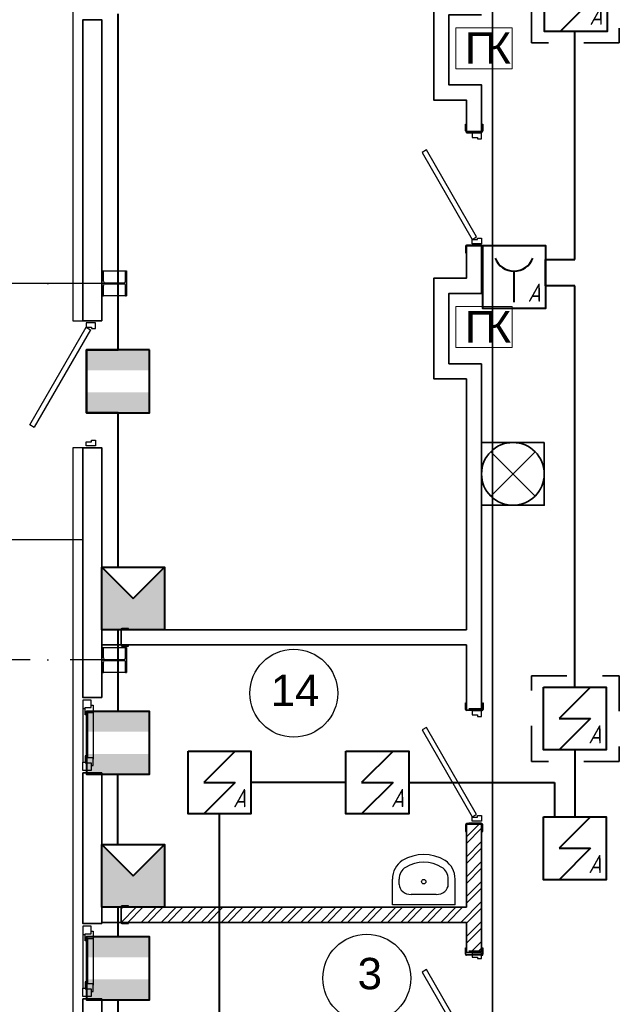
# Model space of a CAD drawing. Header units: millimetres. Extents: x -119471 to 297097, y -64331 to 65495.
# Tile 10 of 54: x -109331 to -104538, y -21845 to -14002. Entities that reach past the tile are written whole.
import ezdxf

# ---------------------------------------------------------------- set-up
doc = ezdxf.new("R2010")
doc.units = ezdxf.units.MM
for name, pattern in [('Dashed', [564.444447, 282.222223, -282.222223]), ('Dot & Dashed', [670.277762, 352.777767, -176.388884, 0, -141.111112]), ('GOST2.303 5', [75, 32.25, -21.5, 1.5, -19.75])]:
    doc.linetypes.add(name, pattern=pattern)
for name, color, linetype, lineweight in [('!В2 Пожар', 1, 'Continuous', 25), ('41 ПС датчики', 1, 'Continuous', 40), ('43 ОС датчики', 82, 'Continuous', 40), ('45 ДПЛС', 232, 'Continuous', 40), ('60 Оповещение', 213, 'Continuous', 35)]:
    doc.layers.add(name, color=color, linetype=linetype, lineweight=lineweight)
doc.styles.add('GOST 2.304', font='cs_gost2304.shx')
doc.styles.add('СГЕНЕРИР_СТИЛЬ_1', font='arial.ttf')
doc.styles.add('стиль1', font='arial.ttf')

# ---------------------------------------------------------------- blocks, each defined once
blk = doc.blocks.new('ПК')
at = {"layer": '!В2 Пожар', "color": 251, "lineweight": 13, "ltscale": 100, "true_color": 0x636466}
blk.add_lwpolyline([(447, 326.8), (0, 326.8), (0, 0), (447, 0)], close=True, dxfattribs=at)
at = {"layer": '!В2 Пожар', "color": 251, "ltscale": 100, "true_color": 0x636466, "char_height": 250, "attachment_point": 1, "style": 'стиль1'}
for s, insert in [('П', (71.7, 290.1)), ('К', (234.6, 290.1))]:
    blk.add_mtext(s, dxfattribs=dict(at, insert=insert))
blk = doc.blocks.new('A$C2C87110B')
at = {"layer": '43 ОС датчики'}
blk.add_hatch(color=0, dxfattribs=at).paths.add_polyline_path([(0, 0), (2.5, 2.5), (-2.5, 2.5), (-2.5, -2.5), (2.5, -2.5)])
at = {"layer": '43 ОС датчики', "color": 0}
for p, q in [((2.5, 2.5), (0, 0)), ((0, 0), (2.5, -2.5))]:
    blk.add_line(p, q, dxfattribs=at)
blk.add_lwpolyline([(-2.5, 2.5), (2.5, 2.5), (2.5, -2.5), (-2.5, -2.5)], close=True, dxfattribs=at)
blk = doc.blocks.new('A$C71DB1A2A')
at = {"layer": '41 ПС датчики', "color": 0, "ltscale": 20}
for p, q in [((125, 250), (-125, 0)), ((-125, 0), (125, 0)), ((125, 0), (-125, -250))]:
    blk.add_line(p, q, dxfattribs=at)
at = {"layer": '41 ПС датчики', "color": 0}
blk.add_lwpolyline([(-250, 250), (250, 250), (250, -250), (-250, -250)], close=True, dxfattribs=at)
at = {"layer": '41 ПС датчики', "color": 0, "style": 'GOST 2.304', "oblique": 15}
blk.add_text('А', height=145.3, dxfattribs=at).set_placement((108.3, -197.5))
blk = doc.blocks.new('A$C1DCD67E7')
at = {"layer": '41 ПС датчики', "color": 0}
blk.add_line((0, -200), (0, 50), dxfattribs=at)
blk.add_lwpolyline([(-250, 250), (250, 250), (250, -250), (-250, -250)], close=True, dxfattribs=at)
blk.add_arc((0, 206.3), 160.2, 200.57369, 339.42631, dxfattribs=at)
at = {"layer": '41 ПС датчики', "color": 0, "style": 'GOST 2.304', "oblique": 15}
blk.add_text('А', height=145.3, dxfattribs=at).set_placement((108.3, -197.5))

msp = doc.modelspace()

# ---------------------------------------------------------------- hatches: boundary and pattern name
at = {"linetype": 'Continuous'}
h = msp.add_hatch(dxfattribs=at)
h.set_pattern_fill('ANSI32', color=256, style=0, pattern_type=2)
h.set_pattern_definition([(45, (0, 122331.39), (-79.54951, 79.54951), []), (45, (53.03, 122331.39), (-79.54951, 79.54951), [])])
h.paths.add_polyline_path([(-108522, -21072.5), (-108522, -21192.5), (-105771.7, -21192.5), (-105771.7, -21431.6), (-105651.7, -21431.6), (-105651.7, -20402.4), (-105771.7, -20402.4), (-105771.7, -21072.5)])
at = {"layer": '43 ОС датчики'}
h = msp.add_hatch(color=256, dxfattribs=at)
h.paths.add_polyline_path([(-108797.9, -16632.7), (-108297.9, -16632.7), (-108297.9, -16794.7), (-108797.9, -16794.7)])
h.paths.add_polyline_path([(-108797.9, -16970.8), (-108297.9, -16970.8), (-108297.9, -17132.7), (-108797.9, -17132.7)])
h = msp.add_hatch(color=256, dxfattribs=at)
h.paths.add_polyline_path([(-108797.9, -19512.6), (-108297.9, -19512.6), (-108297.9, -19674.5), (-108797.9, -19674.5)])
h.paths.add_polyline_path([(-108797.9, -19850.6), (-108297.9, -19850.6), (-108297.9, -20012.6), (-108797.9, -20012.6)])
h = msp.add_hatch(color=256, dxfattribs=at)
h.paths.add_polyline_path([(-108797.9, -21308.8), (-108297.9, -21308.8), (-108297.9, -21470.7), (-108797.9, -21470.7)])
h.paths.add_polyline_path([(-108797.9, -21646.8), (-108297.9, -21646.8), (-108297.9, -21808.8), (-108797.9, -21808.8)])

# ---------------------------------------------------------------- linework, layer by layer
at = {"linetype": 'Continuous'}
for p, q in [((-105780, -14887.4), (-105780, -14835.4)), ((-105780, -14835.4), (-105777, -14835.4)), ((-105777, -14887.4), (-105777, -14835.4)), ((-105648, -14892.4), (-105772, -14892.4)), ((-105648, -14895.4), (-105772, -14895.4)), ((-105650, -14892.4), (-105770, -14892.4)), ((-105651.7, -14892.5), (-105751.7, -14892.5)), ((-105643, -14835.4), (-105640, -14835.4)), ((-105643, -14835.4), (-105643, -14887.4)), ((-105640, -14835.4), (-105640, -14887.4)), ((-105771.7, -14902.5), (-105651.7, -14902.5)), ((-105780, -15807.4), (-105780, -15859.4)), ((-105777, -15807.4), (-105777, -15859.4)), ((-105648, -15799.4), (-105772, -15799.4)), ((-105648, -15802.4), (-105772, -15802.4)), ((-105771.7, -15802.5), (-105651.7, -15802.5)), ((-105650, -15802.4), (-105770, -15802.4)), ((-105651.7, -15802.5), (-105751.7, -15802.5)), ((-105651.7, -15802.5), (-105751.7, -15802.5)), ((-105651.7, -15802.5), (-105751.7, -15802.5)), ((-105643, -15859.4), (-105643, -15807.4)), ((-105640, -15859.4), (-105640, -15807.4)), ((-105780, -15859.4), (-105777, -15859.4)), ((-105643, -15859.4), (-105640, -15859.4)), ((-108674.5, -16002.4), (-108664.5, -16002.4)), ((-108674.5, -16202.4), (-108674.5, -16002.4)), ((-108664.5, -16086.1), (-108664.5, -16002.4)), ((-108489.5, -16086.1), (-108489.5, -16002.4)), ((-108489.5, -16002.4), (-108479.5, -16002.4)), ((-108479.5, -16202.4), (-108479.5, -16002.4)), ((-108877, -16102.4), (-110377, -16102.4)), ((-108664.5, -16202.4), (-108664.5, -16118.6)), ((-108651.5, -16099.1), (-108502.5, -16099.1)), ((-108651.5, -16105.6), (-108502.5, -16105.6)), ((-108489.5, -16202.4), (-108489.5, -16118.6)), ((-108674.5, -16202.4), (-108664.5, -16202.4)), ((-108489.5, -16202.4), (-108479.5, -16202.4)), ((-109249.8, -17229.7), (-108801, -16452.3)), ((-108727, -16402.3), (-108827, -16402.3)), ((-108727, -16402.3), (-108827, -16402.3)), ((-108801, -16452.3), (-108766.3, -16472.3)), ((-108766.3, -16472.3), (-109214.7, -17248.9)), ((-109215.1, -17249.7), (-109249.8, -17229.7)), ((-108727, -17412.3), (-108827, -17412.3)), ((-110377, -18142.4), (-108826.9, -18142.4)), ((-108525, -18859.9), (-108525, -18983.9)), ((-108522, -18859.9), (-108522, -18983.9)), ((-108465, -18851.9), (-108517, -18851.9)), ((-108465, -18854.9), (-108517, -18854.9)), ((-108465, -18854.9), (-108465, -18851.9)), ((-108677, -19002.4), (-108674.5, -19002.4)), ((-108677, -19202.4), (-108677, -19002.4)), ((-108674.5, -19002.4), (-108664.5, -19002.4)), ((-108674.5, -19202.4), (-108674.5, -19002.4)), ((-108674.5, -19002.4), (-108664.5, -19002.4)), ((-108664.5, -19086.1), (-108664.5, -19002.4)), ((-108664.5, -19002.4), (-108489.5, -19002.4)), ((-108517, -18988.9), (-108465, -18988.9)), ((-108517, -18991.9), (-108465, -18991.9)), ((-108489.5, -19086.1), (-108489.5, -19002.4)), ((-108489.5, -19002.4), (-108479.5, -19002.4)), ((-108489.5, -19002.4), (-108479.5, -19002.4)), ((-108479.5, -19202.4), (-108479.5, -19002.4)), ((-108479.5, -19002.4), (-108479.5, -19202.4)), ((-108465, -18991.9), (-108465, -18988.9)), ((-108664.5, -19202.4), (-108664.5, -19118.6)), ((-108651.5, -19099.1), (-108502.5, -19099.1)), ((-108651.5, -19105.6), (-108502.5, -19105.6)), ((-108489.5, -19202.4), (-108489.5, -19118.6)), ((-108674.5, -19202.4), (-108677, -19202.4)), ((-108674.5, -19202.4), (-108664.5, -19202.4)), ((-108664.5, -19202.4), (-108674.5, -19202.4)), ((-108489.5, -19202.4), (-108664.5, -19202.4)), ((-108489.5, -19202.4), (-108479.5, -19202.4)), ((-108763, -19402.3), (-108827, -19402.3)), ((-108763, -19422.3), (-108827, -19422.3)), ((-108827, -19422.3), (-108827, -19488.3)), ((-108763, -19482.3), (-108763, -19422.3)), ((-105778.3, -19496.9), (-105778.3, -19444.9)), ((-105778.3, -19444.9), (-105775.3, -19444.9)), ((-105775.3, -19496.9), (-105775.3, -19444.9)), ((-105641.3, -19444.9), (-105638.3, -19444.9)), ((-105641.3, -19444.9), (-105641.3, -19496.9)), ((-105638.3, -19444.9), (-105638.3, -19496.9)), ((-108827, -19488.3), (-108809, -19488.3)), ((-108827, -19488.3), (-108827, -19916.3)), ((-108809, -19538.3), (-108809, -19482.3)), ((-108809, -19482.3), (-108763, -19482.3)), ((-108745, -19522.3), (-108793, -19522.3)), ((-108791, -19522.3), (-108791, -19882.3)), ((-108763, -19462.3), (-108745, -19462.3)), ((-108745, -19462.3), (-108745, -19522.3)), ((-108745, -19522.3), (-108745, -19892.1)), ((-105771.7, -19502.4), (-105651.7, -19502.4)), ((-105646.3, -19501.9), (-105770.3, -19501.9)), ((-105646.3, -19504.9), (-105770.3, -19504.9)), ((-105650, -19501.9), (-105770, -19501.9)), ((-105651.7, -19492.4), (-105751.7, -19492.4)), ((-108791, -19538.3), (-108809, -19538.3)), ((-108827, -19982.3), (-108827, -19916.3)), ((-108827, -19916.3), (-108809, -19916.3)), ((-108791, -19866.3), (-108809, -19866.3)), ((-108809, -19866.3), (-108809, -19922.3)), ((-108745, -19882.3), (-108791, -19882.3)), ((-108745, -19942.3), (-108745, -19882.3)), ((-108763, -19982.3), (-108827, -19982.3)), ((-108809, -19922.3), (-108763, -19922.3)), ((-108763, -19922.3), (-108763, -19982.3)), ((-108763, -19942.3), (-108745, -19942.3)), ((-108827, -20002.3), (-108702, -20002.3)), ((-108763, -20002.3), (-108827, -20002.3)), ((-105780, -20416.9), (-105780, -20468.9)), ((-105780, -20468.9), (-105777, -20468.9)), ((-105777, -20416.9), (-105777, -20468.9)), ((-105648, -20408.9), (-105772, -20408.9)), ((-105648, -20411.9), (-105772, -20411.9)), ((-105771.7, -20402.4), (-105651.7, -20402.4)), ((-105650, -20411.9), (-105770, -20411.9)), ((-105651.7, -20402.4), (-105751.7, -20402.4)), ((-105651.7, -20402.4), (-105751.7, -20402.4)), ((-105651.7, -20402.4), (-105751.7, -20402.4)), ((-105643, -20468.9), (-105643, -20416.9)), ((-105643, -20468.9), (-105640, -20468.9)), ((-105640, -20468.9), (-105640, -20416.9)), ((-106362.1, -21052.5), (-106362.1, -20848.8)), ((-106307.8, -20889.6), (-106307.8, -20848.8)), ((-105916.5, -20889.6), (-105916.5, -20848.8)), ((-105862.1, -21052.5), (-105862.1, -20848.8)), ((-106211.2, -20970.4), (-106211.2, -20970.4)), ((-106013.1, -20970.4), (-106211.2, -20970.4)), ((-108525, -21069.9), (-108525, -21193.9)), ((-108522, -21069.9), (-108522, -21193.9)), ((-108465, -21061.9), (-108517, -21061.9)), ((-108465, -21064.9), (-108517, -21064.9)), ((-108465, -21064.9), (-108465, -21061.9)), ((-105862.1, -21052.5), (-106362.1, -21052.5)), ((-108763, -21202.5), (-108827, -21202.5)), ((-108763, -21222.5), (-108827, -21222.5)), ((-108827, -21222.5), (-108827, -21288.5)), ((-108763, -21282.5), (-108763, -21222.5)), ((-108517, -21198.9), (-108465, -21198.9)), ((-108517, -21201.9), (-108465, -21201.9)), ((-108465, -21201.9), (-108465, -21198.9)), ((-108827, -21288.5), (-108809, -21288.5)), ((-108827, -21288.5), (-108827, -21716.5)), ((-108809, -21338.5), (-108809, -21282.5)), ((-108809, -21282.5), (-108763, -21282.5)), ((-108745, -21322.5), (-108793, -21322.5)), ((-108791, -21322.5), (-108791, -21682.5)), ((-108763, -21262.5), (-108745, -21262.5)), ((-108745, -21262.5), (-108745, -21322.5)), ((-108745, -21322.5), (-108745, -21692.2)), ((-108791, -21338.5), (-108809, -21338.5)), ((-105780, -21446.9), (-105780, -21394.9)), ((-105780, -21394.9), (-105777, -21394.9)), ((-105777, -21446.9), (-105777, -21394.9)), ((-105643, -21394.9), (-105640, -21394.9)), ((-105643, -21394.9), (-105643, -21446.9)), ((-105640, -21394.9), (-105640, -21446.9)), ((-105648, -21451.9), (-105772, -21451.9)), ((-105648, -21454.9), (-105772, -21454.9)), ((-105650, -21451.9), (-105770, -21451.9)), ((-105651.7, -21421.6), (-105751.7, -21421.6)), ((-108827, -21782.5), (-108827, -21716.5)), ((-108827, -21716.5), (-108809, -21716.5)), ((-108791, -21666.5), (-108809, -21666.5)), ((-108809, -21666.5), (-108809, -21722.5)), ((-108809, -21722.5), (-108763, -21722.5)), ((-108745, -21682.5), (-108791, -21682.5)), ((-108763, -21722.5), (-108763, -21782.5)), ((-108745, -21742.5), (-108745, -21682.5)), ((-108763, -21782.5), (-108827, -21782.5)), ((-108827, -21802.5), (-108702, -21802.5)), ((-108763, -21802.5), (-108827, -21802.5)), ((-108763, -21742.5), (-108745, -21742.5))]:
    msp.add_line(p, q, dxfattribs=at)
at = {"linetype": 'Dot & Dashed'}
for p, q in [((-108577, -16102.4), (-112962.2, -16102.4)), ((-108577, -19102.4), (-112962, -19102.4))]:
    msp.add_line(p, q, dxfattribs=at)
at = {"linetype": 'GOST2.303 5'}
for p, q in [((-108676.5, -16102.4), (-108477.5, -16102.4)), ((-108577, -16097.1), (-108577, -16107.6)), ((-108676.5, -19102.4), (-108477.5, -19102.4)), ((-108577, -19097.1), (-108577, -19107.6))]:
    msp.add_line(p, q, dxfattribs=at)
at = {"linetype": 'Continuous', "lineweight": 35}
for p, q in [((-105651.7, -16742.5), (-105651.7, -19502.4)), ((-105771.7, -16862.5), (-105771.7, -18862.2)), ((-105771.7, -18862.3), (-108677, -18862.3)), ((-105771.7, -18982.5), (-108677, -18982.5)), ((-105771.7, -18982.4), (-105771.7, -19502.4)), ((-105771.7, -20402.4), (-105771.7, -21072.5)), ((-105651.7, -20402.4), (-105651.7, -21431.6)), ((-105771.7, -21072.5), (-108676.9, -21072.5)), ((-105771.7, -21192.5), (-108676.9, -21192.5)), ((-105771.7, -21192.5), (-105771.7, -21431.6)), ((-105771.7, -21431.6), (-105651.7, -21431.6))]:
    msp.add_line(p, q, dxfattribs=at)
at = {"linetype": 'Continuous', "flags": 128}
for points in [[(-105646.7, -9852.1), (-105646.7, -9772.4), (-108907, -9772.4), (-108907, -16402.3), (-108827, -16402.3)], [(-108827, -17412.3), (-108907, -17412.3), (-108907, -37432.4), (-103746.9, -37432.4), (-103746.9, -35402)]]:
    msp.add_lwpolyline(points, dxfattribs=at)
at = {"linetype": 'Continuous', "lineweight": 35, "flags": 128}
for points in [[(-105771.7, -14902.5), (-105771.7, -14642.5), (-106031.7, -14642.5), (-106031.7, -13842.5), (-105771.7, -13842.5)], [(-105651.7, -14902.5), (-105651.7, -14522.5), (-105911.7, -14522.5), (-105911.7, -13962.5), (-105651.7, -13962.5)], [(-105771.7, -15802.5), (-105771.7, -16062.5), (-106031.7, -16062.5), (-106031.7, -16862.5), (-105771.7, -16862.5)], [(-105651.7, -15802.5), (-105651.7, -16182.5), (-105911.7, -16182.5), (-105911.7, -16742.5), (-105651.7, -16742.5)]]:
    msp.add_lwpolyline(points, dxfattribs=at)
for points in [[(-108677, -16402.3), (-108827, -16402.3), (-108827, -14002.4), (-108677, -14002.4)], [(-108677, -19402.3), (-108826.9, -19402.3), (-108826.9, -17412.3), (-108677, -17412.3)], [(-108677, -21202.5), (-108827, -21202.5), (-108827, -20002.3), (-108677, -20002.3)], [(-108677, -22402.3), (-108827, -22402.3), (-108827, -21802.5), (-108677, -21802.5)]]:
    msp.add_lwpolyline(points, close=True, dxfattribs=at)
at = {"linetype": 'Continuous', "flags": 128}
for points in [[(-105651.7, -14907.5), (-105725.7, -14907.5), (-105725.7, -14940.5), (-105683.7, -14940.5), (-105683.7, -14952.5), (-105651.7, -14952.5)], [(-105691.1, -15732.5), (-106091.1, -15039.7), (-106125.7, -15059.7), (-105725.7, -15752.5)], [(-105651.7, -15787.5), (-105725.7, -15787.5), (-105725.7, -15754.5), (-105683.7, -15754.5), (-105683.7, -15742.5), (-105651.7, -15742.5)], [(-108677, -16002.4), (-108479.5, -16002.4), (-108479.5, -16202.4), (-108677, -16202.4)], [(-108727, -16417.3), (-108801, -16417.3), (-108801, -16450.3), (-108759, -16450.3), (-108759, -16462.3), (-108727, -16462.3)], [(-108727, -17397.3), (-108801, -17397.3), (-108801, -17364.3), (-108759, -17364.3), (-108759, -17352.3), (-108727, -17352.3)], [(-105651.7, -19507.4), (-105725.7, -19507.4), (-105725.7, -19540.4), (-105683.7, -19540.4), (-105683.7, -19552.4), (-105651.7, -19552.4)], [(-105691.1, -20332.4), (-106091.1, -19639.6), (-106125.7, -19659.6), (-105725.7, -20352.4)], [(-105651.7, -20387.4), (-105725.7, -20387.4), (-105725.7, -20354.4), (-105683.7, -20354.4), (-105683.7, -20342.4), (-105651.7, -20342.4)], [(-105651.7, -21436.6), (-105725.7, -21436.6), (-105725.7, -21469.6), (-105683.7, -21469.6), (-105683.7, -21481.6), (-105651.7, -21481.6)], [(-105691.1, -22261.6), (-106091.1, -21568.8), (-106125.7, -21588.8), (-105725.7, -22281.6)]]:
    msp.add_lwpolyline(points, close=True, dxfattribs=at)
at = {"linetype": 'Continuous'}
for centre, radius in [((-107147.6, -19367.2), 350), ((-106112.1, -20868.4), 17.5), ((-106566.1, -21637.2), 350)]:
    msp.add_circle(centre, radius, dxfattribs=at)
for centre, radius, start, end in [((-105772, -14887.4), 8, 180, 270), ((-105772, -14887.4), 5, 180, 270), ((-105648, -14887.4), 8, 270, 0), ((-105648, -14887.4), 5, 270, 0), ((-105772, -15807.4), 8, 90, 180), ((-105772, -15807.4), 5, 90, 180), ((-105648, -15807.4), 8, 0, 90), ((-105648, -15807.4), 5, 0, 90), ((-108651.5, -16086.1), 13, 180, 270), ((-108651.5, -16118.6), 13, 90, 180), ((-108502.5, -16086.1), 13, 270, 0), ((-108502.5, -16118.6), 13, 0, 90), ((-108517, -18859.9), 8, 90, 180), ((-108517, -18859.9), 5, 90, 180), ((-108517, -18983.9), 8, 180, 270), ((-108517, -18983.9), 5, 180, 270), ((-108651.5, -19086.1), 13, 180, 270), ((-108651.5, -19118.6), 13, 90, 180), ((-108502.5, -19086.1), 13, 270, 0), ((-108502.5, -19118.6), 13, 0, 90), ((-105770.3, -19496.9), 8, 180, 270), ((-105770.3, -19496.9), 5, 180, 270), ((-105646.3, -19496.9), 8, 270, 0), ((-105646.3, -19496.9), 5, 270, 0), ((-105772, -20416.9), 8, 90, 180), ((-105772, -20416.9), 5, 90, 180), ((-105648, -20416.9), 8, 0, 90), ((-105648, -20416.9), 5, 0, 90), ((-108517, -21069.9), 8, 90, 180), ((-108517, -21069.9), 5, 90, 180), ((-108517, -21193.9), 8, 180, 270), ((-108517, -21193.9), 5, 180, 270), ((-105772, -21446.9), 8, 180, 270), ((-105772, -21446.9), 5, 180, 270), ((-105648, -21446.9), 8, 270, 0), ((-105648, -21446.9), 5, 270, 0)]:
    msp.add_arc(centre, radius, start, end, dxfattribs=at)
for centre, major_axis, ratio, start_param, end_param in [((-106211.2, -20848.8), (0, 168.3), 0.896739, 0.496975, 1.570796), ((-106112.1, -21052.5), (0, 400), 0.896739, 5.78621, 6.78016), ((-106112.1, -21052.5), (0, 339.4), 0.896739, 5.78621, 6.78016), ((-106013.1, -20848.8), (0, 168.3), 0.896739, 4.712389, 5.78621), ((-106211.2, -20848.8), (0, 107.7), 0.896739, 0.496975, 1.570796), ((-106013.1, -20848.8), (0, 107.7), 0.896739, 4.712389, 5.78621), ((-106211.2, -20889.6), (96.6, 0), 0.836986, 3.141593, 4.712389), ((-106013.1, -20889.6), (96.6, 0), 0.836986, 4.712389, 6.283185)]:
    msp.add_ellipse(centre, major_axis=major_axis, ratio=ratio, start_param=start_param, end_param=end_param, dxfattribs=at)
at = {"layer": '43 ОС датчики'}
for points in [[(-108297.9, -16632.7), (-108797.9, -16632.7), (-108797.9, -17132.7), (-108297.9, -17132.7)], [(-108297.9, -19512.6), (-108797.9, -19512.6), (-108797.9, -20012.6), (-108297.9, -20012.6)], [(-108297.9, -21308.8), (-108797.9, -21308.8), (-108797.9, -21808.8), (-108297.9, -21808.8)]]:
    msp.add_lwpolyline(points, close=True, dxfattribs=at)
at = {"layer": '45 ДПЛС', "ltscale": 100}
for p, q in [((-104908.8, -15911.5), (-104908.8, -14095.8)), ((-105142.3, -16121.6), (-105142.3, -15911.5)), ((-105142.3, -15911.5), (-104908.8, -15911.5)), ((-104908.8, -16121.6), (-105142.3, -16121.6)), ((-104908.8, -19319.5), (-104908.8, -16121.6)), ((-104908.8, -19819.5), (-104908.8, -20352.4)), ((-106731.8, -20077.8), (-107489.4, -20077.8)), ((-106231.8, -20077.8), (-105069.9, -20077.8)), ((-105069.9, -20077.8), (-105069.9, -20352.4)), ((-107739.4, -22037.8), (-107739.4, -20327.8)), ((-105069.9, -20352.4), (-104908.8, -20352.4))]:
    msp.add_line(p, q, dxfattribs=at)
at = {"layer": '45 ДПЛС', "color": 82, "ltscale": 100}
msp.add_lwpolyline([(-108547.9, -22474), (-108547.9, -21808.8), (-108297.9, -21808.8), (-108297.9, -21308.8), (-108547.9, -21308.8), (-108547.9, -21072.5), (-108677, -21072.5), (-108677, -20572.5), (-108548.6, -20572.5), (-108548.6, -20012.6), (-108297.9, -20012.6), (-108297.9, -19512.6), (-108547.9, -19512.6), (-108547.9, -18862.3), (-108677, -18862.3), (-108677, -18362.3), (-108546.1, -18362.3), (-108546.1, -17132.7), (-108797.9, -17132.7), (-108797.9, -16632.7), (-108547.9, -16632.7), (-108547.9, -13956.5)], dxfattribs=at)
at = {"layer": '60 Оповещение'}
for p, q in [((-105224.9, -17443.4), (-105578.5, -17797)), ((-105224.9, -17797), (-105578.5, -17443.4))]:
    msp.add_line(p, q, dxfattribs=at)
at = {"layer": '60 Оповещение', "ltscale": 100}
msp.add_lwpolyline([(-94800.6, -20426.9), (-94800.6, -32647.5), (-96631.6, -32647.5), (-96631.6, -35020.4), (-98929.4, -35020.4), (-98929.4, -32784.2), (-101254.3, -32784.2), (-101254.3, -35034.1), (-103692, -35034.1), (-103692, -32589.6), (-105564.6, -32589.6), (-105564.6, -12727.6)], dxfattribs=at)
at = {"layer": '60 Оповещение', "color": 1, "linetype": 'Dashed'}
for points in [[(-105252.9, -13504.4), (-104554.9, -13504.4), (-104554.9, -14186.4), (-105252.9, -14186.4)], [(-105252.9, -19228.1), (-104554.9, -19228.1), (-104554.9, -19910.1), (-105252.9, -19910.1)]]:
    msp.add_lwpolyline(points, close=True, dxfattribs=at)
at = {"layer": '60 Оповещение'}
msp.add_lwpolyline([(-105151.7, -17370.2), (-105651.7, -17370.2), (-105651.7, -17870.2), (-105151.7, -17870.2)], close=True, dxfattribs=at)
msp.add_circle((-105401.7, -17620.2), 250, dxfattribs=at)

# ---------------------------------------------------------------- block references
at = {"linetype": 'ByBlock'}
for p in [(-105855.5, -14393.9), (-105855.5, -16613.9)]:
    msp.add_blockref('ПК', p, dxfattribs=at)
at = {"layer": '41 ПС датчики', "lineweight": 35, "ltscale": 100}
for name, p in [('A$C71DB1A2A', (-104900.5, -13845.8)), ('A$C1DCD67E7', (-105392.3, -16051.7)), ('A$C71DB1A2A', (-104908.8, -19569.5)), ('A$C71DB1A2A', (-107739.4, -20077.8)), ('A$C71DB1A2A', (-106481.8, -20077.8)), ('A$C71DB1A2A', (-104908.8, -20602.4))]:
    msp.add_blockref(name, p, dxfattribs=at)
at = {"layer": '43 ОС датчики', "xscale": 100, "yscale": 100, "zscale": 100, "rotation": 90.00000000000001}
for p in [(-108427, -18612.3), (-108426.9, -20822.5)]:
    msp.add_blockref('A$C2C87110B', p, dxfattribs=at)

# ---------------------------------------------------------------- texts
at = {"linetype": 'Continuous', "char_height": 250, "attachment_point": 7, "style": 'СГЕНЕРИР_СТИЛЬ_1'}
for s, insert in [('\\A1;{\\fArial|b0|i0|c204|p38;14}', (-107331.4, -19470)), ('\\A1;{\\fArial|b0|i0|c204|p38;3}', (-106638.9, -21728.9))]:
    msp.add_mtext(s, dxfattribs=dict(at, insert=insert))

doc.saveas('drawing.dxf')
